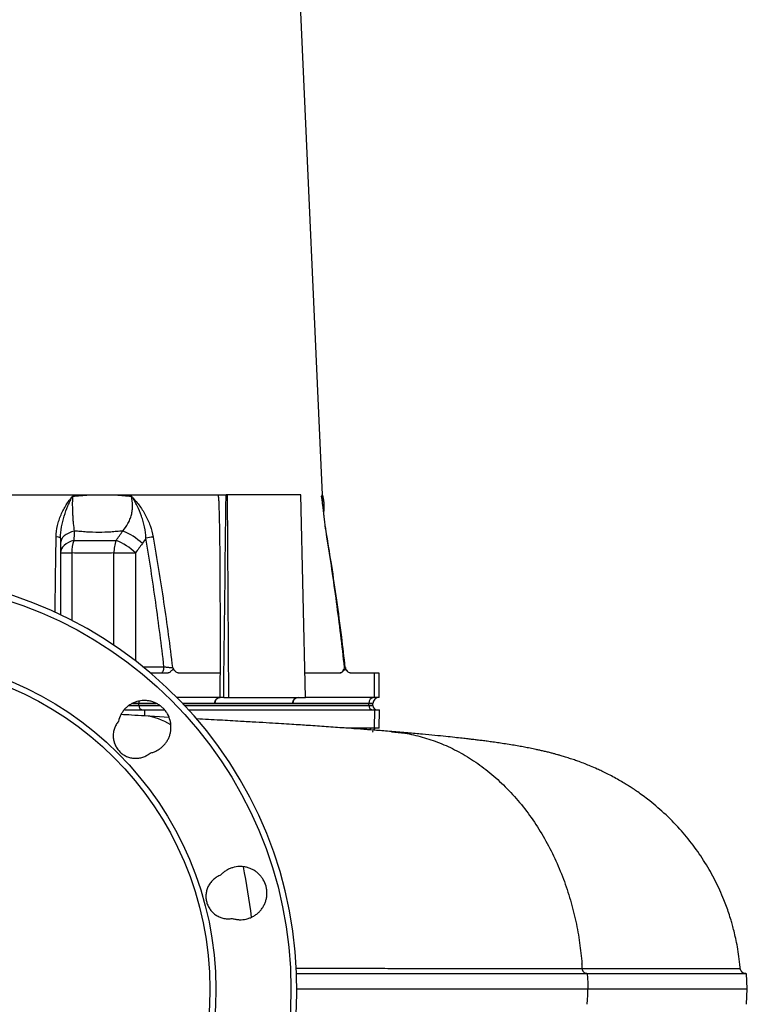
# Model space of a CAD drawing. Header units: millimetres. Extents: x 563 to 1408, y 660 to 2507.
# Tile 4 of 7: x 1053 to 1408, y 1102 to 1583. Entities that reach past the tile are written whole.
import ezdxf

# ---------------------------------------------------------------- set-up
doc = ezdxf.new("R2010")
doc.units = ezdxf.units.MM

msp = doc.modelspace()

# ---------------------------------------------------------------- linework, layer by layer
at = {"color": 7, "linetype": 'Continuous', "lineweight": 25}
for p, q in [((1200.44, 1351.15), (1173.42, 1953.53)), ((1023.5, 1351.15), (1149.66, 1351.15)), ((1153.99, 1351.15), (1153.3, 1351.15)), ((1154.63, 1252.15), (1153.99, 1351.15)), ((1189.81, 1351.15), (1153.99, 1351.15)), ((1192.17, 1252.15), (1189.81, 1351.15)), ((1200.2, 1348.98), (1200.23, 1348.8)), ((1072.45, 1322.76), (1077.96, 1322.76)), ((1098.56, 1322.76), (1109.05, 1322.76)), ((1116.34, 1264.15), (1124.98, 1264.15)), ((1129.93, 1264.15), (1150.52, 1264.15)), ((1191.88, 1264.15), (1209, 1264.15)), ((1213.94, 1264.15), (1225.61, 1264.15)), ((1225.61, 1264.15), (1225.61, 1252.15)), ((1228.02, 1252.15), (1228.02, 1264.16)), ((1150.43, 1252.15), (1129.31, 1252.15)), ((1152.16, 1252.15), (1154.63, 1252.15)), ((1154.63, 1252.15), (1192.17, 1252.15)), ((1225.61, 1252.15), (1192.17, 1252.15)), ((1228.02, 1252.15), (1225.61, 1252.15)), ((1107.55, 1249.15), (1110.72, 1249.15)), ((1110.72, 1249.25), (1110.72, 1249.15)), ((1110.72, 1248.15), (1110.72, 1249.15)), ((1110.72, 1249.15), (1119.41, 1249.15)), ((1132.22, 1249.15), (1223.01, 1249.15)), ((1185.9, 1249.25), (1147.83, 1249.25)), ((1223.02, 1249.25), (1185.9, 1249.25)), ((1223.02, 1249.25), (1223.01, 1249.15)), ((1223.01, 1248.15), (1223.01, 1249.15)), ((1223.01, 1249.15), (1225.02, 1249.15)), ((1225.02, 1249.15), (1225.03, 1249.25)), ((1225.02, 1248.15), (1225.02, 1249.15)), ((1103.65, 1246.15), (1113.5, 1246.15)), ((1113.5, 1246.15), (1123.22, 1246.15)), ((1125.49, 1242.41), (1113.57, 1243.11)), ((1135.01, 1246.15), (1225.79, 1246.15)), ((1225.79, 1246.15), (1225.66, 1237.15)), ((1225.79, 1246.15), (1228.23, 1246.15)), ((1228.07, 1237.15), (1228.23, 1246.15)), ((1225.66, 1237.15), (1211.82, 1237.15)), ((1228.07, 1237.15), (1225.66, 1237.15)), ((1407.84, 1109.65), (1407.45, 1117.15)), ((1407.45, 1102.15), (1407.84, 1109.65))]:
    msp.add_line(p, q, dxfattribs=at)
at = {"color": 8, "linetype": 'Continuous', "lineweight": 25}
for p, q in [((1077.96, 1322.76), (1077.96, 1289.78)), ((1098.56, 1277.6), (1098.56, 1322.76)), ((1109.05, 1322.76), (1109.05, 1270.04)), ((1112.71, 1267.15), (1122.98, 1267.15)), ((1105.88, 1248.15), (1110.72, 1248.15)), ((1110.72, 1249.25), (1107.7, 1249.25)), ((1119.17, 1249.25), (1110.72, 1249.25)), ((1110.72, 1248.15), (1121, 1248.15)), ((1147.83, 1249.25), (1132.12, 1249.25)), ((1133.16, 1248.15), (1223.01, 1248.15)), ((1223.01, 1248.15), (1225.02, 1248.15)), ((1225.03, 1249.25), (1223.02, 1249.25)), ((1113.5, 1246.15), (1113.45, 1243.12))]:
    msp.add_line(p, q, dxfattribs=at)
at = {"color": 7, "linetype": 'Continuous', "lineweight": 25, "flags": 128}
for points in [[(1079.17, 1333.45), (1077.75, 1333.05), (1076.45, 1332.51), (1075.29, 1331.85), (1074.3, 1331.09), (1073.51, 1330.23), (1072.92, 1329.31), (1072.57, 1328.33), (1072.45, 1327.34)], [(1078.98, 1328.86), (1077.6, 1328.45), (1076.33, 1327.9), (1075.2, 1327.24), (1074.24, 1326.47), (1073.47, 1325.62), (1072.91, 1324.71), (1072.57, 1323.74), (1072.45, 1322.76)], [(1121.48, 1264.15), (1121.78, 1264.21), (1122.06, 1264.38), (1122.32, 1264.66), (1122.54, 1265.03), (1122.73, 1265.48), (1122.87, 1266), (1122.95, 1266.56), (1122.98, 1267.15)], [(1150.43, 1252.15), (1150.43, 1252.61), (1150.45, 1254.44), (1150.5, 1261.75), (1150.52, 1264.15)], [(1225.02, 1235.15), (1225.06, 1235.54), (1225.1, 1235.72)], [(1329.71, 1117.15), (1329.8, 1114.9), (1329.9, 1112.65), (1330.03, 1109.65)], [(1329.71, 1102.15), (1329.8, 1104.4), (1329.9, 1106.65), (1330.03, 1109.65)]]:
    msp.add_lwpolyline(points, dxfattribs=at)
at = {"color": 8, "linetype": 'Continuous', "lineweight": 25, "flags": 128}
msp.add_lwpolyline([(1202.57, 1330.54), (1202.65, 1330.5), (1202.66, 1330.49)], dxfattribs=at)
at = {"color": 7, "linetype": 'Continuous', "lineweight": 25}
for radius in [199.55, 162.87, 160]:
    msp.add_circle((985.43, 1109.65), radius, dxfattribs=at)
for centre, radius, start, end in [((1093.81, 1308.68), 26.36, 45.0519, 69.9821), ((1070.71, 1327.6), 2.97, 53.964, 97.5642), ((1097.15, 1322.67), 19.19, 161.2004, 179.7544), ((1114.36, 1323.16), 15.8, 158.8741, 181.4773), ((1090.31, 1304.12), 26.43, 44.8396, 69.3823), ((1120.12, 1303.14), 27.51, 95.0691, 102.4733), ((985.43, 1109.65), 202.5, 91.3513, 88.6487), ((1214.54, 1267.15), 3, 186.5538, 225.4075), ((1214.54, 1267.15), 3, 186.5538, 225.6509), ((1130.52, 1267.15), 3, 220.272, 225.3251), ((1150.64, 1249.35), 2.8, 94.2201, 182.0086), ((1188.7, 1249.35), 2.8, 94.2201, 182.0086), ((1225.82, 1249.35), 2.8, 94.2583, 182.0052), ((1228.02, 1249.15), 3, 90.0349, 178), ((1112.59, 1248.03), 1.88, 176.1887, 265.5981), ((1224.89, 1248.03), 1.88, 176.1887, 265.5981), ((1227.02, 1248.15), 2, 180, 270), ((1111.43, 1216.07), 27.12, 56.605, 85.4026), ((1227.02, 1235.15), 2, 90, 148.9883), ((896.53, 1114.65), 270.84, 6.3741, 11.6679), ((1169.43, 1109.68), 158.15, 3.6403, 4.4471)]:
    msp.add_arc(centre, radius, start, end, dxfattribs=at)
at = {"color": 8, "linetype": 'Continuous', "lineweight": 25}
for centre, radius, start, end in [((1114.09, 1249.16), 3.37, 158.3195, 178.4173), ((1224.79, 1235.47), 1.68, 91.615, 149.19)]:
    msp.add_arc(centre, radius, start, end, dxfattribs=at)
at = {"color": 7, "linetype": 'Continuous', "lineweight": 25}
msp.add_ellipse((986.93, 3574.79), major_axis=(109.02, 12489.21), ratio=0.015115, start_param=4.52546, end_param=4.533522, dxfattribs=at)
for points, knots in [([(1070.32, 1330.54), (1070.34, 1332.46), (1070.59, 1334.33), (1071.21, 1337.05), (1071.46, 1337.95), (1071.89, 1339.28), (1072.05, 1339.72), (1072.37, 1340.58), (1072.54, 1341.01), (1073.44, 1343.11), (1074.28, 1344.69), (1075.69, 1346.95), (1076.18, 1347.68), (1076.95, 1348.76), (1077.21, 1349.11), (1077.61, 1349.63), (1077.75, 1349.8), (1078.02, 1350.14), (1078.15, 1350.32), (1078.29, 1350.48)], [0, 0, 0, 0, 0.25, 0.25, 0.375, 0.375, 0.4375, 0.4375, 0.5, 0.5, 0.75, 0.75, 0.875, 0.875, 0.9375, 0.9375, 0.96875, 0.96875, 1, 1, 1, 1]), ([(1072.45, 1330), (1072.45, 1331.85), (1072.64, 1333.68), (1073.12, 1336.38), (1073.31, 1337.27), (1073.76, 1339.05), (1074.01, 1339.92), (1074.81, 1342.5), (1075.44, 1344.16), (1076.45, 1346.59), (1076.81, 1347.39), (1077.35, 1348.57), (1077.54, 1348.96), (1077.82, 1349.53), (1077.91, 1349.72), (1078.1, 1350.1), (1078.19, 1350.3), (1078.29, 1350.48)], [0, 0, 0, 0, 0.25, 0.25, 0.375, 0.375, 0.5, 0.5, 0.75, 0.75, 0.875, 0.875, 0.9375, 0.9375, 0.96875, 0.96875, 1, 1, 1, 1]), ([(1078.29, 1350.48), (1078.24, 1348.99), (1078.22, 1347.47), (1078.24, 1345.53), (1078.25, 1345.14), (1078.27, 1344.37), (1078.28, 1343.99), (1078.31, 1342.86), (1078.34, 1342.11), (1078.42, 1340.64), (1078.47, 1339.91), (1078.57, 1338.48), (1078.63, 1337.79), (1078.83, 1335.81), (1078.99, 1334.58), (1079.17, 1333.45)], [0, 0, 0, 0, 0.25, 0.25, 0.3125, 0.3125, 0.375, 0.375, 0.5, 0.5, 0.625, 0.625, 0.75, 0.75, 1, 1, 1, 1]), ([(1078.29, 1350.48), (1079.64, 1350.59), (1080.99, 1350.7), (1083, 1350.87), (1083.66, 1350.93), (1084.99, 1351.04), (1085.65, 1351.1), (1086.31, 1351.15)], [0, 0, 0, 0, 0.5, 0.5, 0.75, 0.75, 1, 1, 1, 1]), ([(1099.42, 1351.15), (1100.07, 1351.1), (1100.72, 1351.04), (1102.01, 1350.93), (1103.93, 1350.76), (1105.84, 1350.59), (1107.1, 1350.48)], [0, 0, 0, 0, 0.25, 0.25, 0.5, 1, 1, 1, 1]), ([(1102.84, 1333.45), (1103.83, 1334.58), (1104.69, 1335.81), (1105.59, 1337.46), (1105.76, 1337.8), (1106.08, 1338.49), (1106.23, 1338.84), (1106.66, 1339.91), (1106.9, 1340.64), (1107.28, 1342.11), (1107.43, 1342.86), (1107.58, 1343.99), (1107.61, 1344.38), (1107.67, 1345.15), (1107.68, 1345.54), (1107.68, 1347.47), (1107.49, 1348.99), (1107.1, 1350.48)], [0, 0, 0, 0, 0.25, 0.25, 0.3125, 0.3125, 0.375, 0.375, 0.5, 0.5, 0.625, 0.625, 0.6875, 0.6875, 0.75, 0.75, 1, 1, 1, 1]), ([(1107.1, 1350.48), (1107.18, 1350.4), (1107.26, 1350.31), (1107.42, 1350.14), (1107.66, 1349.89), (1108.22, 1349.29), (1108.69, 1348.76), (1109.61, 1347.69), (1110.19, 1346.96), (1111.88, 1344.71), (1112.91, 1343.13), (1114.06, 1341.03), (1114.28, 1340.6), (1114.71, 1339.73), (1114.92, 1339.29), (1115.51, 1337.96), (1115.87, 1337.06), (1116.85, 1334.33), (1117.35, 1332.46), (1117.69, 1330.54)], [0, 0, 0, 0, 0.015625, 0.015625, 0.03125, 0.0625, 0.125, 0.125, 0.25, 0.25, 0.5, 0.5, 0.5625, 0.5625, 0.625, 0.625, 0.75, 0.75, 1, 1, 1, 1]), ([(1114.18, 1330), (1114.08, 1331.85), (1113.84, 1333.68), (1113.3, 1336.38), (1113.09, 1337.27), (1112.6, 1339.05), (1112.33, 1339.92), (1111.43, 1342.5), (1110.72, 1344.16), (1109.49, 1346.59), (1109.05, 1347.39), (1108.35, 1348.57), (1108.11, 1348.96), (1107.73, 1349.53), (1107.61, 1349.72), (1107.35, 1350.1), (1107.22, 1350.3), (1107.1, 1350.48)], [0, 0, 0, 0, 0.25, 0.25, 0.375, 0.375, 0.5, 0.5, 0.75, 0.75, 0.875, 0.875, 0.9375, 0.9375, 0.96875, 0.96875, 1, 1, 1, 1]), ([(1150.52, 1264.15), (1150.53, 1267.43), (1150.54, 1273.81), (1150.54, 1283.09), (1150.53, 1291.78), (1150.51, 1299.9), (1150.48, 1309.04), (1150.42, 1318.8), (1150.33, 1328.02), (1150.22, 1334.99), (1150.13, 1339.6), (1150.04, 1343.09), (1149.97, 1345.4), (1149.9, 1347.15), (1149.85, 1348.24), (1149.8, 1349.02), (1149.75, 1349.56), (1149.68, 1350.1), (1149.61, 1350.63), (1149.54, 1350.98), (1149.51, 1351.15)], [0, 0, 0, 0, 0.113205, 0.219749, 0.319633, 0.412856, 0.499419, 0.634702, 0.749387, 0.817224, 0.87464, 0.908589, 0.937362, 0.954406, 0.968752, 0.975062, 0.981332, 0.987573, 0.993792, 1, 1, 1, 1]), ([(1149.66, 1351.15), (1149.78, 1351.15), (1149.9, 1351.15), (1150.16, 1351.15), (1150.31, 1351.15), (1150.6, 1351.15), (1150.75, 1351.15), (1151.07, 1351.15), (1151.23, 1351.15), (1151.56, 1351.15), (1151.72, 1351.15), (1152.05, 1351.15), (1152.22, 1351.15), (1152.7, 1351.15), (1153.01, 1351.15), (1153.3, 1351.15)], [0, 0, 0, 0, 0.125, 0.125, 0.25, 0.25, 0.375, 0.375, 0.5, 0.5, 0.625, 0.625, 0.75, 0.75, 1, 1, 1, 1]), ([(1199.95, 1350.48), (1200.05, 1350.59), (1200.12, 1350.7), (1200.21, 1350.87), (1200.24, 1350.93), (1200.27, 1351.04), (1200.29, 1351.1), (1200.3, 1351.15)], [0, 0, 0, 0, 0.5, 0.5, 0.75, 0.75, 1, 1, 1, 1]), ([(1202.57, 1330.54), (1202.26, 1332.46), (1202, 1334.33), (1201.65, 1337.05), (1201.54, 1337.95), (1201.38, 1339.28), (1201.33, 1339.72), (1201.23, 1340.58), (1201.18, 1341.01), (1200.93, 1343.11), (1200.75, 1344.69), (1200.46, 1346.95), (1200.36, 1347.68), (1200.21, 1348.76), (1200.16, 1349.11), (1200.08, 1349.63), (1200.06, 1349.8), (1200, 1350.14), (1199.98, 1350.32), (1199.95, 1350.48)], [0, 0, 0, 0, 0.25, 0.25, 0.375, 0.375, 0.4375, 0.4375, 0.5, 0.5, 0.75, 0.75, 0.875, 0.875, 0.9375, 0.9375, 0.96875, 0.96875, 1, 1, 1, 1]), ([(1202.64, 1330.48), (1202.54, 1331.07), (1202.29, 1332.55), (1201.95, 1334.92), (1201.59, 1337.61), (1201.26, 1340.37), (1200.94, 1343.16), (1200.61, 1345.94), (1200.37, 1347.82), (1200.23, 1348.75), (1200.23, 1348.8)], [0, 0, 0, 0, 0.086154, 0.216189, 0.353541, 0.499229, 0.653835, 0.817316, 0.988881, 1, 1, 1, 1]), ([(1201.02, 1342.43), (1201.11, 1343.16), (1201.3, 1344.63), (1201.26, 1346.86), (1200.96, 1349.05), (1200.67, 1350.5), (1200.43, 1351.18), (1200.42, 1351.19)], [0, 0, 0, 0, 0.24613, 0.503509, 0.75347, 0.9959, 1, 1, 1, 1]), ([(1102.84, 1333.45), (1101.88, 1333.37), (1100.43, 1333.26), (1098.98, 1333.15), (1098, 1333.07), (1097.51, 1333.03), (1095.07, 1332.86), (1093.1, 1332.78), (1089.15, 1332.78), (1087.17, 1332.86), (1084.68, 1333.03), (1084.19, 1333.07), (1083.19, 1333.15), (1082.69, 1333.19), (1081.19, 1333.3), (1080.18, 1333.37), (1079.17, 1333.45)], [0, 0, 0, 0, 0.125, 0.1875, 0.1875, 0.25, 0.25, 0.5, 0.5, 0.75, 0.75, 0.8125, 0.8125, 0.875, 0.875, 1, 1, 1, 1]), ([(1072.45, 1330), (1072.45, 1321.1), (1072.45, 1308.62), (1072.45, 1296.07), (1072.45, 1292.46)], [0, 0, 0, 0, 0.712509, 1, 1, 1, 1]), ([(1078.98, 1328.86), (1079.88, 1328.86), (1080.77, 1328.87), (1082.55, 1328.88), (1083.44, 1328.89), (1086.08, 1328.9), (1087.83, 1328.9), (1091.27, 1328.9), (1092.97, 1328.9), (1095.48, 1328.89), (1096.32, 1328.88), (1097.97, 1328.87), (1098.8, 1328.86), (1099.62, 1328.86)], [0, 0, 0, 0, 0.125, 0.125, 0.25, 0.25, 0.5, 0.5, 0.75, 0.75, 0.875, 0.875, 1, 1, 1, 1]), ([(1122.98, 1267.15), (1121.75, 1277.67), (1120.41, 1288.17), (1117.49, 1309.12), (1115.91, 1319.57), (1114.18, 1330)], [0, 0, 0, 0, 0.5, 0.5, 1, 1, 1, 1]), ([(1117.69, 1330.54), (1119.57, 1319.96), (1121.27, 1309.36), (1124.4, 1288.09), (1125.82, 1277.43), (1127.14, 1266.75)], [0, 0, 0, 0, 0.5, 0.5, 1, 1, 1, 1]), ([(1211.18, 1266.75), (1209.99, 1277.43), (1208.7, 1288.09), (1205.85, 1309.36), (1204.3, 1319.96), (1202.57, 1330.54)], [0, 0, 0, 0, 0.5, 0.5, 1, 1, 1, 1]), ([(1211.55, 1266.8), (1210.96, 1271.75), (1209.68, 1282.73), (1207.45, 1299.34), (1205.09, 1315.63), (1203.41, 1325.87), (1202.66, 1330.49)], [0, 0, 0, 0, 0.2322, 0.515053, 0.781596, 1, 1, 1, 1]), ([(1098.56, 1322.76), (1096.9, 1322.72), (1095.23, 1322.69), (1091.86, 1322.62), (1090.15, 1322.6), (1086.71, 1322.6), (1084.98, 1322.62), (1081.49, 1322.69), (1079.73, 1322.72), (1077.96, 1322.76)], [0, 0, 0, 0, 0.25, 0.25, 0.5, 0.5, 0.75, 0.75, 1, 1, 1, 1]), ([(1122.98, 1267.15), (1123.16, 1267.12), (1123.33, 1267.1), (1123.7, 1267.05), (1123.9, 1267.02), (1124.29, 1266.98), (1124.48, 1266.95), (1124.88, 1266.91), (1125.08, 1266.89), (1125.46, 1266.85), (1125.65, 1266.83), (1126.01, 1266.8), (1126.18, 1266.79), (1126.66, 1266.76), (1126.93, 1266.75), (1127.14, 1266.75)], [0, 0, 0, 0, 0.125, 0.125, 0.25, 0.25, 0.375, 0.375, 0.5, 0.5, 0.625, 0.625, 0.75, 0.75, 1, 1, 1, 1]), ([(1129.93, 1264.15), (1129.71, 1264.15), (1129.49, 1264.21), (1129.08, 1264.43), (1128.87, 1264.59), (1128.48, 1264.95), (1128.28, 1265.15), (1127.99, 1265.43), (1127.89, 1265.52), (1127.74, 1265.62), (1127.68, 1265.64), (1127.58, 1265.68), (1127.52, 1265.69), (1127.41, 1265.7), (1127.36, 1265.69), (1127.25, 1265.65), (1127.19, 1265.63), (1127.04, 1265.53), (1126.94, 1265.44), (1126.64, 1265.17), (1126.44, 1264.96), (1126.05, 1264.6), (1125.84, 1264.44), (1125.42, 1264.22), (1125.2, 1264.15), (1124.98, 1264.15)], [0, 0, 0, 0, 0.125, 0.125, 0.25, 0.25, 0.375, 0.375, 0.4375, 0.4375, 0.46875, 0.46875, 0.5, 0.5, 0.53125, 0.53125, 0.5625, 0.5625, 0.625, 0.625, 0.75, 0.75, 0.875, 0.875, 1, 1, 1, 1]), ([(1127.14, 1266.75), (1127.14, 1266.75), (1127.45, 1266.26), (1127.8, 1265.64), (1128.2, 1265.28), (1128.26, 1265.23)], [0, 0, 0, 0, 0.004505, 0.853121, 1, 1, 1, 1]), ([(1209, 1264.15), (1209.24, 1264.15), (1209.47, 1264.23), (1209.9, 1264.51), (1210.1, 1264.71), (1210.46, 1265.19), (1210.62, 1265.47), (1210.85, 1265.93), (1210.92, 1266.09), (1211.05, 1266.41), (1211.12, 1266.58), (1211.18, 1266.75)], [0, 0, 0, 0, 0.25, 0.25, 0.5, 0.5, 0.75, 0.75, 0.875, 0.875, 1, 1, 1, 1]), ([(1213.94, 1264.15), (1213.73, 1264.15), (1213.51, 1264.21), (1213.09, 1264.43), (1212.89, 1264.59), (1212.49, 1264.95), (1212.3, 1265.15), (1212.01, 1265.43), (1211.91, 1265.52), (1211.75, 1265.62), (1211.7, 1265.64), (1211.59, 1265.68), (1211.54, 1265.69), (1211.43, 1265.7), (1211.37, 1265.69), (1211.27, 1265.65), (1211.21, 1265.63), (1211.05, 1265.53), (1210.95, 1265.44), (1210.66, 1265.17), (1210.46, 1264.96), (1210.06, 1264.6), (1209.86, 1264.44), (1209.44, 1264.22), (1209.22, 1264.15), (1209, 1264.15)], [0, 0, 0, 0, 0.125, 0.125, 0.25, 0.25, 0.375, 0.375, 0.4375, 0.4375, 0.46875, 0.46875, 0.5, 0.5, 0.53125, 0.53125, 0.5625, 0.5625, 0.625, 0.625, 0.75, 0.75, 0.875, 0.875, 1, 1, 1, 1]), ([(1225.61, 1264.15), (1226.11, 1264.15), (1227.11, 1264.15), (1227.9, 1264.15), (1227.95, 1264.15), (1227.98, 1264.15)], [0, 0, 0, 0, 0.353068, 0.705524, 1, 1, 1, 1]), ([(1147.83, 1249.25), (1147.84, 1249.64), (1147.92, 1250.02), (1148.19, 1250.72), (1148.39, 1251.04), (1148.86, 1251.57), (1149.15, 1251.79), (1149.76, 1252.08), (1150.1, 1252.15), (1150.43, 1252.15)], [0, 0, 0, 0, 0.25, 0.25, 0.5, 0.5, 0.75, 0.75, 1, 1, 1, 1]), ([(1152.16, 1252.15), (1151.9, 1252.15), (1151.62, 1252.15), (1151.18, 1252.15), (1151.03, 1252.15), (1150.73, 1252.15), (1150.58, 1252.15), (1150.43, 1252.15)], [0, 0, 0, 0, 0.5, 0.5, 0.75, 0.75, 1, 1, 1, 1]), ([(1185.9, 1249.25), (1185.91, 1249.64), (1185.99, 1250.02), (1186.26, 1250.72), (1186.45, 1251.04), (1186.93, 1251.57), (1187.22, 1251.79), (1187.83, 1252.08), (1188.16, 1252.15), (1188.5, 1252.15)], [0, 0, 0, 0, 0.25, 0.25, 0.5, 0.5, 0.75, 0.75, 1, 1, 1, 1]), ([(1116.22, 1224.94), (1116.5, 1225), (1116.78, 1225.08), (1117.34, 1225.24), (1117.62, 1225.33), (1118.43, 1225.63), (1118.96, 1225.86), (1119.98, 1226.4), (1120.48, 1226.71), (1121.43, 1227.38), (1121.88, 1227.75), (1122.52, 1228.35), (1122.72, 1228.55), (1123.12, 1228.98), (1123.31, 1229.2), (1123.86, 1229.87), (1124.19, 1230.34), (1124.65, 1231.08), (1124.79, 1231.33), (1125.06, 1231.84), (1125.19, 1232.11), (1125.54, 1232.91), (1125.74, 1233.45), (1126.06, 1234.56), (1126.19, 1235.12), (1126.32, 1235.98), (1126.35, 1236.27), (1126.4, 1236.85), (1126.41, 1237.14), (1126.43, 1238.01), (1126.4, 1238.59), (1126.3, 1239.45), (1126.25, 1239.73), (1126.15, 1240.3), (1126.08, 1240.59), (1125.72, 1242), (1125.29, 1243.07), (1124.57, 1244.33), (1124.41, 1244.58), (1124.09, 1245.07), (1123.92, 1245.3), (1123.4, 1245.99), (1123.02, 1246.43), (1122.4, 1247.04), (1122.19, 1247.23), (1121.75, 1247.62), (1121.53, 1247.8), (1120.83, 1248.33), (1120.35, 1248.65), (1119.35, 1249.22), (1118.83, 1249.47), (1117.75, 1249.91), (1117.19, 1250.09), (1116.07, 1250.38), (1115.5, 1250.48), (1114.36, 1250.62), (1113.78, 1250.64), (1112.02, 1250.61), (1110.88, 1250.44), (1109.21, 1249.95), (1108.66, 1249.75), (1107.6, 1249.28), (1107.09, 1249.01), (1106.11, 1248.4), (1105.64, 1248.07), (1104.73, 1247.33), (1104.31, 1246.93), (1103.52, 1246.09), (1103.16, 1245.64), (1102.49, 1244.7), (1102.18, 1244.2), (1101.37, 1242.66), (1100.97, 1241.57), (1100.72, 1240.43)], [0, 0, 0, 0, 0.015625, 0.015625, 0.03125, 0.03125, 0.0625, 0.0625, 0.09375, 0.09375, 0.125, 0.125, 0.140625, 0.140625, 0.15625, 0.15625, 0.1875, 0.1875, 0.203125, 0.203125, 0.21875, 0.21875, 0.25, 0.25, 0.28125, 0.28125, 0.296875, 0.296875, 0.3125, 0.3125, 0.34375, 0.34375, 0.359375, 0.359375, 0.375, 0.375, 0.4375, 0.4375, 0.453125, 0.453125, 0.46875, 0.46875, 0.5, 0.5, 0.515625, 0.515625, 0.53125, 0.53125, 0.5625, 0.5625, 0.59375, 0.59375, 0.625, 0.625, 0.65625, 0.65625, 0.6875, 0.6875, 0.75, 0.75, 0.78125, 0.78125, 0.8125, 0.8125, 0.84375, 0.84375, 0.875, 0.875, 0.90625, 0.90625, 0.9375, 0.9375, 1, 1, 1, 1]), ([(1113.6, 1243.11), (1111.46, 1243.23), (1107.59, 1243.46), (1103.73, 1243.69), (1102.01, 1243.79)], [0, 0, 0, 0, 0.553582, 1, 1, 1, 1]), ([(1234.11, 1235.47), (1232.84, 1235.58), (1230.37, 1235.78), (1227.01, 1236.04), (1224.24, 1236.24), (1222.04, 1236.41), (1219.28, 1236.61), (1215.62, 1236.88), (1209.77, 1237.3), (1202.41, 1237.81), (1195.21, 1238.3), (1189.51, 1238.68), (1185.15, 1238.96), (1180.12, 1239.28), (1174.29, 1239.64), (1167.63, 1240.03), (1159.58, 1240.5), (1149.97, 1241.04), (1142.8, 1241.43), (1138.97, 1241.65), (1138.94, 1241.65)], [0, 0, 0, 0, 0.045607, 0.088194, 0.120366, 0.144482, 0.168898, 0.219856, 0.274603, 0.37268, 0.468118, 0.507935, 0.55237, 0.603814, 0.662227, 0.727585, 0.799961, 0.894476, 0.999208, 1, 1, 1, 1]), ([(1100.72, 1240.43), (1100.51, 1240.17), (1100.3, 1239.9), (1099.92, 1239.34), (1099.74, 1239.05), (1099.24, 1238.16), (1098.97, 1237.54), (1098.64, 1236.58), (1098.55, 1236.26), (1098.39, 1235.59), (1098.33, 1235.26), (1098.19, 1234.25), (1098.16, 1233.57), (1098.2, 1232.56), (1098.23, 1232.22), (1098.33, 1231.54), (1098.39, 1231.21), (1098.62, 1230.22), (1098.84, 1229.58), (1099.25, 1228.65), (1099.4, 1228.34), (1099.73, 1227.75), (1099.91, 1227.46), (1100.48, 1226.62), (1100.91, 1226.1), (1101.88, 1225.14), (1102.4, 1224.7), (1103.24, 1224.13), (1103.52, 1223.95), (1104.12, 1223.62), (1104.42, 1223.47), (1105.36, 1223.05), (1106, 1222.84), (1106.99, 1222.61), (1107.32, 1222.55), (1107.99, 1222.45), (1108.33, 1222.42), (1109.35, 1222.37), (1110.03, 1222.41), (1111.37, 1222.59), (1112.04, 1222.75), (1113.32, 1223.18), (1113.94, 1223.46), (1114.83, 1223.95), (1115.12, 1224.13), (1115.68, 1224.52), (1115.95, 1224.72), (1116.22, 1224.94)], [0, 0, 0, 0, 0.03125, 0.03125, 0.0625, 0.0625, 0.125, 0.125, 0.15625, 0.15625, 0.1875, 0.1875, 0.25, 0.25, 0.28125, 0.28125, 0.3125, 0.3125, 0.375, 0.375, 0.40625, 0.40625, 0.4375, 0.4375, 0.5, 0.5, 0.5625, 0.5625, 0.59375, 0.59375, 0.625, 0.625, 0.6875, 0.6875, 0.71875, 0.71875, 0.75, 0.75, 0.8125, 0.8125, 0.875, 0.875, 0.9375, 0.9375, 0.96875, 0.96875, 1, 1, 1, 1]), ([(1234.1, 1235.4), (1236.28, 1235.19), (1241.31, 1234.72), (1249.16, 1232.9), (1257.65, 1230.06), (1266.07, 1226.19), (1274.3, 1221.31), (1282.24, 1215.43), (1289.77, 1208.6), (1296.78, 1200.89), (1303.2, 1192.41), (1308.93, 1183.27), (1313.92, 1173.59), (1318.13, 1163.52), (1321.56, 1153.2), (1324.19, 1142.77), (1326.1, 1132.35), (1326.77, 1125.38), (1327.11, 1121.95)], [0, 0, 0, 0, 0.046454, 0.107415, 0.169807, 0.233435, 0.298072, 0.363473, 0.429369, 0.495481, 0.561524, 0.627216, 0.692281, 0.756463, 0.819522, 0.881248, 0.941458, 1, 1, 1, 1]), ([(1404.4, 1119.71), (1404.39, 1119.88), (1404.26, 1121.81), (1403.81, 1125.32), (1403.08, 1130.03), (1402.26, 1134.18), (1401.43, 1137.75), (1400.65, 1140.72), (1399.8, 1143.63), (1398.85, 1146.65), (1397.69, 1149.95), (1395.63, 1155.29), (1392.34, 1162.56), (1387.3, 1171.51), (1381.48, 1180), (1374.78, 1188.14), (1367.35, 1195.67), (1360.97, 1201.07), (1356.39, 1204.5), (1353.88, 1206.28), (1351.72, 1207.73), (1349.71, 1209.02), (1347.55, 1210.36), (1345.02, 1211.85), (1342.25, 1213.37), (1339.5, 1214.8), (1336.95, 1216.05), (1334.25, 1217.3), (1331.46, 1218.51), (1328.47, 1219.72), (1325.86, 1220.7), (1323.33, 1221.6), (1320.95, 1222.39), (1318.66, 1223.11), (1316.69, 1223.7), (1315.1, 1224.15), (1313.68, 1224.54), (1312.06, 1224.97), (1310.2, 1225.44), (1308.29, 1225.9), (1306.46, 1226.32), (1304.3, 1226.79), (1301.8, 1227.31), (1298.99, 1227.85), (1296.16, 1228.36), (1293.08, 1228.89), (1289.89, 1229.4), (1286.7, 1229.88), (1283.73, 1230.31), (1280.98, 1230.68), (1278.42, 1231.01), (1276.04, 1231.31), (1273.75, 1231.59), (1271.32, 1231.87), (1268.42, 1232.2), (1264.79, 1232.6), (1260.38, 1233.05), (1255.14, 1233.58), (1249.03, 1234.15), (1242.09, 1234.79), (1236.9, 1235.23), (1234.24, 1235.46)], [0, 0, 0, 0, 0.001648, 0.018748, 0.034177, 0.047846, 0.059678, 0.069614, 0.077605, 0.089003, 0.100259, 0.111583, 0.144433, 0.177723, 0.211345, 0.24462, 0.280663, 0.315338, 0.327587, 0.337882, 0.346237, 0.353868, 0.362493, 0.373262, 0.385303, 0.396529, 0.406859, 0.416306, 0.429404, 0.440965, 0.454023, 0.46456, 0.476133, 0.488034, 0.497717, 0.504991, 0.512392, 0.521764, 0.53323, 0.544918, 0.556416, 0.567706, 0.58712, 0.605596, 0.624978, 0.646685, 0.670412, 0.691955, 0.711855, 0.730146, 0.746816, 0.76187, 0.776163, 0.790541, 0.808981, 0.831563, 0.858305, 0.889025, 0.923336, 0.960617, 1, 1, 1, 1]), ([(1156.34, 1144.1), (1156.89, 1143.93), (1157.45, 1143.79), (1158.59, 1143.59), (1159.17, 1143.53), (1160.91, 1143.46), (1162.06, 1143.57), (1163.77, 1143.96), (1164.32, 1144.13), (1165.4, 1144.54), (1165.93, 1144.78), (1166.95, 1145.33), (1167.44, 1145.64), (1168.39, 1146.33), (1168.83, 1146.7), (1169.67, 1147.51), (1170.07, 1147.94), (1170.79, 1148.84), (1171.12, 1149.32), (1171.56, 1150.06), (1171.7, 1150.31), (1171.97, 1150.83), (1172.09, 1151.1), (1172.44, 1151.9), (1172.63, 1152.44), (1172.94, 1153.55), (1173.06, 1154.12), (1173.18, 1154.98), (1173.21, 1155.28), (1173.25, 1155.86), (1173.26, 1156.14), (1173.27, 1157.01), (1173.23, 1157.59), (1173.12, 1158.45), (1173.07, 1158.73), (1172.96, 1159.3), (1172.9, 1159.59), (1172.52, 1160.99), (1172.07, 1162.06), (1171.34, 1163.31), (1171.18, 1163.56), (1170.85, 1164.04), (1170.68, 1164.28), (1170.15, 1164.96), (1169.77, 1165.39), (1169.15, 1165.99), (1168.93, 1166.19), (1168.49, 1166.57), (1168.26, 1166.75), (1167.56, 1167.27), (1167.07, 1167.59), (1166.07, 1168.14), (1165.54, 1168.39), (1164.73, 1168.71), (1164.46, 1168.81), (1163.9, 1168.98), (1163.62, 1169.06), (1162.78, 1169.26), (1162.21, 1169.36), (1161.35, 1169.45), (1161.06, 1169.48), (1160.48, 1169.5), (1160.19, 1169.5), (1158.73, 1169.46), (1157.59, 1169.27), (1156.2, 1168.85), (1155.93, 1168.75), (1155.38, 1168.55), (1155.11, 1168.44), (1154.32, 1168.07), (1153.82, 1167.8), (1153.09, 1167.34), (1152.85, 1167.18), (1152.38, 1166.83), (1152.15, 1166.65), (1151.47, 1166.09), (1151.06, 1165.69), (1150.67, 1165.27)], [0, 0, 0, 0, 0.03125, 0.03125, 0.0625, 0.0625, 0.125, 0.125, 0.15625, 0.15625, 0.1875, 0.1875, 0.21875, 0.21875, 0.25, 0.25, 0.28125, 0.28125, 0.3125, 0.3125, 0.328125, 0.328125, 0.34375, 0.34375, 0.375, 0.375, 0.40625, 0.40625, 0.421875, 0.421875, 0.4375, 0.4375, 0.46875, 0.46875, 0.484375, 0.484375, 0.5, 0.5, 0.5625, 0.5625, 0.578125, 0.578125, 0.59375, 0.59375, 0.625, 0.625, 0.640625, 0.640625, 0.65625, 0.65625, 0.6875, 0.6875, 0.71875, 0.71875, 0.734375, 0.734375, 0.75, 0.75, 0.78125, 0.78125, 0.796875, 0.796875, 0.8125, 0.8125, 0.875, 0.875, 0.890625, 0.890625, 0.90625, 0.90625, 0.9375, 0.9375, 0.953125, 0.953125, 0.96875, 0.96875, 1, 1, 1, 1]), ([(1150.67, 1165.27), (1150.03, 1165.03), (1149.42, 1164.74), (1148.55, 1164.22), (1148.26, 1164.03), (1147.71, 1163.63), (1147.45, 1163.42), (1146.68, 1162.74), (1146.22, 1162.25), (1145.59, 1161.45), (1145.4, 1161.17), (1145.03, 1160.6), (1144.86, 1160.3), (1144.39, 1159.4), (1144.14, 1158.77), (1143.84, 1157.8), (1143.76, 1157.47), (1143.62, 1156.8), (1143.57, 1156.46), (1143.46, 1155.46), (1143.45, 1154.78), (1143.53, 1153.76), (1143.57, 1153.42), (1143.68, 1152.75), (1143.76, 1152.42), (1144.02, 1151.44), (1144.25, 1150.81), (1144.7, 1149.88), (1144.86, 1149.58), (1145.21, 1149), (1145.58, 1148.44), (1146, 1147.91), (1146.45, 1147.4), (1146.69, 1147.16), (1147.44, 1146.46), (1147.97, 1146.04), (1148.83, 1145.49), (1149.12, 1145.33), (1149.73, 1145.01), (1150.04, 1144.87), (1150.98, 1144.49), (1151.63, 1144.29), (1152.96, 1144.03), (1153.64, 1143.95), (1155, 1143.94), (1155.67, 1143.99), (1156.34, 1144.1)], [0, 0, 0, 0, 0.0625, 0.0625, 0.09375, 0.09375, 0.125, 0.125, 0.1875, 0.1875, 0.21875, 0.21875, 0.25, 0.25, 0.3125, 0.3125, 0.34375, 0.34375, 0.375, 0.375, 0.4375, 0.4375, 0.46875, 0.46875, 0.5, 0.5, 0.5625, 0.5625, 0.59375, 0.59375, 0.625, 0.65625, 0.65625, 0.6875, 0.6875, 0.75, 0.75, 0.78125, 0.78125, 0.8125, 0.8125, 0.875, 0.875, 0.9375, 0.9375, 1, 1, 1, 1]), ([(1187.7, 1117.15), (1191.85, 1117.15), (1201.19, 1117.15), (1215.51, 1117.15), (1230.57, 1117.15), (1245.22, 1117.15), (1259.32, 1117.15), (1272.7, 1117.15), (1285.28, 1117.15), (1297.13, 1117.15), (1308.45, 1117.15), (1319.32, 1117.15), (1326.24, 1117.15), (1329.71, 1117.15)], [0, 0, 0, 0, 0.075439, 0.169543, 0.263595, 0.357592, 0.451647, 0.545702, 0.636447, 0.727284, 0.818213, 0.909162, 1, 1, 1, 1]), ([(1329.48, 1117.15), (1329.47, 1117.15), (1329.44, 1117.15), (1329.36, 1117.15), (1329.23, 1117.17), (1329.05, 1117.2), (1328.82, 1117.27), (1328.56, 1117.39), (1328.26, 1117.59), (1327.99, 1117.86), (1327.77, 1118.15), (1327.6, 1118.44), (1327.47, 1118.75), (1327.36, 1119.07), (1327.29, 1119.39), (1327.27, 1119.61), (1327.26, 1119.72)], [0, 0, 0, 0, 0.008096, 0.031722, 0.070884, 0.125576, 0.195792, 0.281524, 0.382758, 0.499483, 0.587173, 0.673154, 0.757427, 0.839992, 0.920849, 1, 1, 1, 1]), ([(1329.71, 1117.15), (1333.07, 1117.15), (1339.79, 1117.15), (1349.17, 1117.15), (1358.11, 1117.15), (1366.42, 1117.15), (1374.59, 1117.15), (1382.24, 1117.15), (1389.16, 1117.15), (1394.94, 1117.15), (1399.69, 1117.15), (1403.41, 1117.15), (1405.96, 1117.15), (1407.33, 1117.15), (1407.32, 1117.15), (1407.32, 1117.15)], [0, 0, 0, 0, 0.069591, 0.139394, 0.209245, 0.279073, 0.348844, 0.433625, 0.518487, 0.603294, 0.687982, 0.772718, 0.857393, 0.942136, 1, 1, 1, 1]), ([(1407.19, 1117.15), (1406.86, 1117.18), (1406.18, 1117.25), (1405.26, 1117.84), (1404.6, 1118.7), (1404.47, 1119.38), (1404.41, 1119.71)], [0, 0, 0, 0, 0.243558, 0.500215, 0.756764, 1, 1, 1, 1]), ([(1187.77, 1109.65), (1191.97, 1109.65), (1201.35, 1109.65), (1215.72, 1109.65), (1230.78, 1109.65), (1245.43, 1109.65), (1259.54, 1109.65), (1272.92, 1109.65), (1285.52, 1109.65), (1297.39, 1109.65), (1308.73, 1109.65), (1319.62, 1109.65), (1326.56, 1109.65), (1330.03, 1109.65)], [0, 0, 0, 0, 0.076198, 0.170145, 0.264042, 0.357882, 0.451781, 0.54568, 0.636429, 0.727271, 0.818204, 0.909158, 1, 1, 1, 1]), ([(1330.03, 1109.65), (1333.39, 1109.65), (1340.11, 1109.65), (1349.45, 1109.65), (1358.34, 1109.65), (1366.7, 1109.65), (1374.13, 1109.65), (1380.56, 1109.65), (1386.1, 1109.65), (1390.97, 1109.65), (1395.21, 1109.65), (1398.87, 1109.65), (1401.96, 1109.65), (1404.44, 1109.65), (1406.29, 1109.65), (1407.41, 1109.65), (1407.9, 1109.65), (1407.8, 1109.65), (1407.78, 1109.65)], [0, 0, 0, 0, 0.069524, 0.139081, 0.208637, 0.278569, 0.348491, 0.411848, 0.475206, 0.539036, 0.602869, 0.666197, 0.729525, 0.793206, 0.856885, 0.920229, 0.983573, 1, 1, 1, 1])]:
    msp.add_open_spline(points, degree=3, knots=knots, dxfattribs=at)
for points in [[(1149.51, 1351.15), (1149.56, 1351.15), (1149.61, 1351.15), (1149.66, 1351.15)], [(1079.17, 1333.45), (1079.11, 1331.92), (1079.05, 1330.39), (1078.98, 1328.86)], [(1099.62, 1328.86), (1100.69, 1330.39), (1101.76, 1331.92), (1102.84, 1333.45)], [(1114.18, 1330), (1113.64, 1329.08), (1113.06, 1328.19), (1112.43, 1327.34)], [(1112.43, 1327.34), (1111.31, 1325.81), (1110.18, 1324.28), (1109.05, 1322.76)], [(1150.43, 1252.15), (1150.43, 1252.15), (1150.43, 1252.15), (1150.43, 1252.15)], [(1147.83, 1249.25), (1147.83, 1249.25), (1147.83, 1249.25), (1147.83, 1249.25)], [(1185.9, 1249.25), (1185.9, 1249.25), (1185.9, 1249.25), (1185.9, 1249.25)], [(1327.26, 1119.72), (1327.22, 1120.45), (1327.16, 1121.2), (1327.11, 1121.95)]]:
    msp.add_open_spline(points, degree=3, dxfattribs=at)
at = {"color": 8, "linetype": 'Continuous', "lineweight": 25}
for points, knots in [([(1199.95, 1350.48), (1199.95, 1350.47), (1200.04, 1349.98), (1200.12, 1349.48), (1200.2, 1348.98)], [0, 0, 0, 0, 0.015788, 1, 1, 1, 1]), ([(1199.95, 1350.48), (1200.13, 1349.67), (1200.34, 1348.74), (1200.38, 1347.78), (1200.38, 1347.65)], [0, 0, 0, 0, 0.864605, 1, 1, 1, 1]), ([(1069.81, 1293.66), (1069.85, 1297.03), (1070.01, 1309.37), (1070.19, 1321.63), (1070.32, 1330.54)], [0, 0, 0, 0, 0.2731431, 1, 1, 1, 1]), ([(1211.18, 1266.75), (1211.28, 1266.75), (1211.51, 1266.75), (1211.53, 1266.78), (1211.55, 1266.8)], [0, 0, 0, 0, 0.394971, 1, 1, 1, 1]), ([(1187.68, 1119.74), (1191.07, 1119.74), (1198.73, 1119.74), (1210.47, 1119.74), (1223.06, 1119.74), (1235.52, 1119.73), (1247.81, 1119.73), (1259.7, 1119.73), (1272.67, 1119.73), (1286.46, 1119.73), (1300.89, 1119.73), (1314.43, 1119.73), (1322.99, 1119.73), (1327.26, 1119.73)], [0, 0, 0, 0, 0.062468, 0.140949, 0.219426, 0.300452, 0.38147, 0.463023, 0.544579, 0.657822, 0.771071, 0.885516, 1, 1, 1, 1]), ([(1327.26, 1119.72), (1331.26, 1119.72), (1339.25, 1119.72), (1350.18, 1119.72), (1360.49, 1119.72), (1369.84, 1119.72), (1378.01, 1119.72), (1384.94, 1119.72), (1390.75, 1119.71), (1395.61, 1119.71), (1399.5, 1119.71), (1402.33, 1119.71), (1404.1, 1119.71), (1404.3, 1119.71), (1404.4, 1119.71)], [0, 0, 0, 0, 0.083858, 0.167599, 0.251368, 0.335234, 0.418593, 0.501545, 0.584382, 0.667319, 0.750539, 0.834193, 0.917768, 1, 1, 1, 1])]:
    msp.add_open_spline(points, degree=3, knots=knots, dxfattribs=at)

doc.saveas('drawing.dxf')
